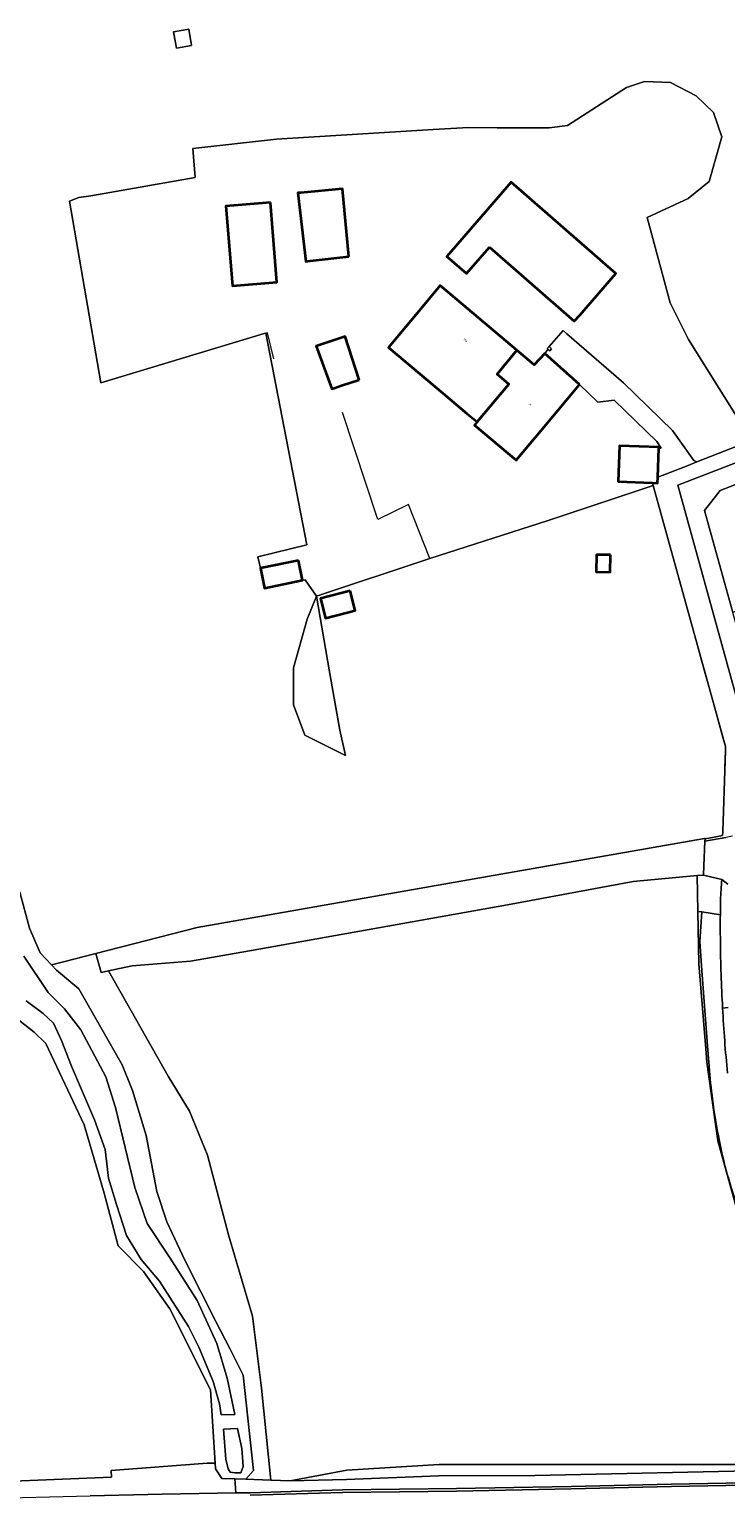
# Model space of a CAD drawing. Header units: metres. Extents: x 201541 to 204988, y 387833 to 394342.
# Tile 188 of 214: x 202992 to 203102, y 392314 to 392545. Entities that reach past the tile are written whole.
import ezdxf
from ezdxf.enums import TextEntityAlignment as Align

# ---------------------------------------------------------------- set-up
doc = ezdxf.new("R2010")
doc.units = ezdxf.units.M
doc.linetypes.add('IE-TERREINAFSCHEIDING', pattern=[10, 8, -2])
for name, color, linetype, lineweight in [('B-WE-GR-BOOMTEELT-GV', 110, 'Continuous', 13), ('B-WE-GR-BOUWLAND-GV', 80, 'Continuous', 13), ('B-WE-GR-GRAS-GV', 60, 'Continuous', 13), ('B-WE-GR-GROENVOORZIENING-GV', 80, 'Continuous', 18), ('B-WE-IE-TERREINAFSCHEIDING-G', 210, 'IE-TERREINAFSCHEIDING', 18), ('B-WE-IE-TERREINAFSCHEIDING_KUNSTMATIG_HEKWERK-G', 20, 'IE-TERREINAFSCHEIDING-KUNSTMATIG', 18), ('B-WE-IE-TERREINAFSCHEIDING_KUNSTMATIG_MUUR-G', 90, 'IE-TERREINAFSCHEIDING-KUNSTMATIG-DICHT', 18), ('B-WE-IE-TERREINAFSCHEIDING_KUNSTMATIG_MUUR-GV', 90, 'Continuous', 18), ('B-WE-OG-BEBOUWING-GV', 7, 'Continuous', 35), ('B-WE-OG-BEBOUWING-T18', 10, 'Continuous', 18), ('B-WE-OG-BEBOUWING_SCHUUR-GV', 7, 'Continuous', 35), ('B-WE-OG-TERREIN_CULTUURSCHEIDING-GV', 7, 'Continuous', 18), ('B-WE-OG-TERREIN_ERF-GV', 7, 'Continuous', 18), ('B-WE-OG-TERREIN_ONBEGROEID-GV', 7, 'Continuous', 18), ('B-WE-OG-WATER-GV', 130, 'Continuous', 18), ('B-WE-OG-WATER_GREPPEL-GV', 160, 'Continuous', 18), ('B-WE-OG-WATER_SLOOT-GV', 120, 'Continuous', 18), ('B-WE-OG-WEG-GV', 7, 'Continuous', 18), ('B-WE-VH-VERHARDING_ASFALT-GV', 252, 'Continuous', 18), ('B-WE-VH-VERHARDING_BETONSTRAATSTEEN-GV', 252, 'Continuous', 18), ('B-WE-VH-VERHARDING_FUNDERING_ZAND-GV', 7, 'Continuous', 18), ('B-WE-VH-VERHARDING_GRASBETONSTEEN-GV', 70, 'Continuous', 18), ('B-WE-VH-VERHARDING_HALFVERHARDING_GRIND-GV', 252, 'Continuous', 18)]:
    doc.layers.add(name, color=color, linetype=linetype, lineweight=lineweight)
doc.styles.add('NLCS-ISO-M200-T18', font='NLCS-ISO.ttf', dxfattribs={"height": 0.36})
doc.linetypes.add('IE-TERREINAFSCHEIDING-KUNSTMATIG', pattern='A,4,[82,NLCS.SHX,S=0.75,R=90,X=0,Y=0],4,-2', length=10)
doc.linetypes.add('IE-TERREINAFSCHEIDING-KUNSTMATIG-DICHT', pattern='A,8,-1,[82,NLCS.SHX,S=0.75,R=90,X=0,Y=0],-1', length=10)

msp = doc.modelspace()

# ---------------------------------------------------------------- linework, layer by layer
at = {"layer": 'B-WE-GR-BOOMTEELT-GV'}
msp.add_lwpolyline([(202978.962, 392315.592), (203004.821, 392316.661), (203004.776, 392317.72), (203019.95, 392318.863), (203021.205, 392318.903), (203020.447, 392330.432), (203014.044, 392343.205), (203009.874, 392349.111), (203005.872, 392353.148), (203003.653, 392361.45), (203000.518, 392372.228), (202994.473, 392385.081), (202992.615, 392386.884), (202987.925, 392390.532)], dxfattribs=at)
at = {"layer": 'B-WE-GR-BOUWLAND-GV'}
msp.add_lwpolyline([(203104.037, 392357.006), (203100.521, 392369.716), (203098.789, 392382.157), (203098.667, 392383.546), (203098.623, 392384.253), (203097.514, 392397.649), (203097.378, 392405.92), (203097.284, 392411.603), (203087.166, 392410.614), (203067.344, 392406.959), (203026.611, 392399.713), (203017.301, 392398.051), (203008.098, 392397.309), (203004.376, 392396.541), (203013.765, 392379.908), (203017.128, 392374.392), (203019.99, 392367.466), (203023.277, 392354.919), (203027.099, 392342.051), (203028.507, 392330.732), (203029.996, 392316.21), (203033.034, 392316.102), (203041.975, 392317.783), (203056.566, 392318.644), (203071.758, 392318.664), (203108.393, 392318.677)], dxfattribs=at)
at = {"layer": 'B-WE-GR-GRAS-GV'}
for points in [[(203015.064, 392542.12), (203014.63, 392544.66), (203017.039, 392545.072), (203017.473, 392542.532)], [(203081.307, 392459.474), (203081.354, 392462.19), (203083.602, 392462.151), (203083.555, 392459.435)], [(203037.178, 392455.657), (203035.726, 392452.001), (203033.532, 392444.324), (203033.532, 392438.521), (203035.315, 392433.723), (203041.761, 392430.533), (203040.844, 392434.522), (203039.2, 392444.05)], [(203037.178, 392455.657), (203039.2, 392444.05), (203040.844, 392434.522), (203041.761, 392430.533), (203035.315, 392433.723), (203033.532, 392438.521), (203033.532, 392444.324), (203035.726, 392452.001)], [(203038.589, 392452.181), (203037.794, 392455.29), (203042.489, 392456.491), (203043.284, 392453.382)]]:
    msp.add_lwpolyline(points, close=True, dxfattribs=at)
msp.add_lwpolyline([(202990.335, 392408.937), (202991.908, 392403.278), (202993.587, 392399.395), (202995.364, 392397.471), (202997.276, 392397.961), (203002.333, 392399.256), (203018.352, 392403.357), (203062.057, 392411.053), (203098.423, 392417.401), (203098.508, 392417.417), (203098.508, 392417.361), (203099.941, 392417.633), (203101.27, 392417.885), (203101.291, 392418.533), (203101.709, 392431.277), (203101.73, 392431.925), (203101.725, 392431.943), (203090.326, 392473.105), (203073.723, 392467.594), (203055.075, 392461.576), (203037.178, 392455.657), (203035.387, 392458.246), (203034.961, 392458.159), (203028.954, 392456.934), (203028.32, 392460.042), (203027.946, 392461.875), (203035.633, 392463.757), (203029.181, 392497.13), (203028.936, 392497.063), (203003.12, 392489.314), (202998.211, 392517.977), (202999.671, 392518.564), (203001.581, 392518.803), (203018.015, 392521.684), (203017.645, 392526.269), (203030.871, 392527.721), (203055.577, 392529.263), (203061.194, 392529.585), (203065.713, 392529.543), (203073.897, 392529.527), (203076.796, 392529.9), (203086.091, 392535.868), (203088.971, 392536.818), (203093.034, 392536.695), (203097.096, 392534.583), (203099.821, 392531.945), (203101.181, 392528.115), (203099.162, 392521.068), (203095.826, 392518.38), (203089.359, 392515.383), (203092.986, 392501.937), (203095.891, 392496.136), (203105.6, 392480.672)], dxfattribs=at)
at = {"layer": 'B-WE-GR-GROENVOORZIENING-GV'}
for points in [[(203101.144, 392410.946, 0.0057125), (203100.947, 392407.674)], [(203100.947, 392407.674, 0.0039641), (203100.92, 392405.395)], [(203100.92, 392405.395, 0.0041954), (203100.927, 392401.343)], [(203100.927, 392401.343, 0.0110393), (203101.271, 392390.665)]]:
    msp.add_lwpolyline(points, format="xyb", dxfattribs=at)
for points in [[(203102.095, 392410.227), (203101.144, 392410.946)], [(203101.271, 392390.665), (203102.163, 392390.764)]]:
    msp.add_lwpolyline(points, dxfattribs=at)
msp.add_lwpolyline([(202999.684, 392393.699), (203002.443, 392388.818), (203006.521, 392381.735), (203008.142, 392377.677), (203010.3, 392370.578), (203011.985, 392361.734), (203013.535, 392356.959), (203016.478, 392350.814), (203021.319, 392341.228), (203023.557, 392336.843), (203025.601, 392332.762), (203027.24, 392317.715), (203026.041, 392316.35), (203029.996, 392316.21), (203028.507, 392330.732), (203027.099, 392342.051), (203023.277, 392354.919), (203019.99, 392367.466), (203017.128, 392374.392), (203013.765, 392379.908), (203004.376, 392396.541), (203003.193, 392396.297), (203002.333, 392399.256), (202997.276, 392397.961), (202995.364, 392397.471), (202996.139, 392396.633)], close=True, dxfattribs=at)
at = {"layer": 'B-WE-IE-TERREINAFSCHEIDING-G'}
for points in [[(203090.326, 392473.105), (203090.214, 392473.508)], [(203092.298, 392465.983), (203090.326, 392473.105)], [(203101.372, 392433.217), (203092.298, 392465.983)], [(203101.73, 392431.925), (203101.372, 392433.217)], [(203101.709, 392431.277), (203101.73, 392431.925)], [(203101.291, 392418.533), (203101.709, 392431.277)], [(203099.941, 392417.633), (203101.27, 392417.885)], [(203101.27, 392417.885), (203101.291, 392418.533)], [(203098.508, 392417.361), (203099.941, 392417.633)]]:
    msp.add_lwpolyline(points, dxfattribs=at)
at = {"layer": 'B-WE-IE-TERREINAFSCHEIDING_KUNSTMATIG_HEKWERK-G'}
for points in [[(203061.194, 392529.585), (203065.713, 392529.543), (203073.897, 392529.527), (203076.796, 392529.9), (203086.091, 392535.868), (203088.971, 392536.818), (203093.034, 392536.695), (203097.096, 392534.583), (203099.821, 392531.945), (203101.181, 392528.115), (203099.162, 392521.068), (203095.826, 392518.38), (203089.359, 392515.383), (203092.986, 392501.937), (203095.891, 392496.136), (203105.6, 392480.672)], [(203018.015, 392521.684), (203017.645, 392526.269), (203030.871, 392527.721), (203055.577, 392529.263)], [(203028.936, 392497.063), (203003.12, 392489.314), (202998.211, 392517.977), (202999.671, 392518.564), (203001.581, 392518.803), (203018.015, 392521.684)], [(203030.459, 392493.072), (203029.425, 392497.196), (203028.936, 392497.063)], [(203055.075, 392461.576), (203051.698, 392470.107), (203046.865, 392467.736), (203041.274, 392484.643)], [(203098.423, 392417.401), (203062.057, 392411.053), (203018.352, 392403.357)], [(203004.776, 392317.72), (203019.95, 392318.863)]]:
    msp.add_lwpolyline(points, dxfattribs=at)
at = {"layer": 'B-WE-IE-TERREINAFSCHEIDING_KUNSTMATIG_MUUR-G'}
for points in [[(203073.922, 392495.015), (203073.605, 392494.701), (203073.727, 392494.586)], [(203073.727, 392494.586), (203073.999, 392494.329), (203074.297, 392494.644), (203073.922, 392495.015)]]:
    msp.add_lwpolyline(points, dxfattribs=at)
at = {"layer": 'B-WE-IE-TERREINAFSCHEIDING_KUNSTMATIG_MUUR-GV'}
msp.add_lwpolyline([(203073.922, 392495.015), (203073.605, 392494.701), (203073.727, 392494.586), (203073.999, 392494.329), (203074.297, 392494.644)], close=True, dxfattribs=at)
at = {"layer": 'B-WE-OG-BEBOUWING-GV'}
for points in [[(203042.293, 392509.238), (203041.279, 392519.93), (203034.728, 392519.301), (203034.25, 392519.255), (203035.477, 392508.464), (203036.197, 392508.546)], [(203064.47, 392510.689), (203077.864, 392499.013), (203078.725, 392500), (203084.433, 392506.547), (203067.921, 392520.941), (203057.735, 392509.258), (203060.852, 392506.54)], [(203029.926, 392517.738), (203022.891, 392517.17), (203023.904, 392504.629), (203030.939, 392505.197)], [(203062.52, 392483.125), (203067.528, 392489.118), (203065.677, 392490.677), (203068.819, 392494.437), (203056.714, 392504.632), (203053.109, 392500.334), (203048.522, 392494.866), (203057.105, 392487.667), (203060.977, 392484.42)], [(203043.89, 392489.781), (203041.704, 392496.589), (203037.109, 392495.077), (203039.625, 392488.344), (203039.986, 392488.466), (203041.147, 392488.857)], [(203078.716, 392489.035), (203073.195, 392493.908), (203071.542, 392492.143), (203068.819, 392494.437), (203065.677, 392490.677), (203067.528, 392489.118), (203062.52, 392483.125), (203062.098, 392482.62), (203068.695, 392477.088), (203073.705, 392483.061)], [(203091.225, 392478.998), (203091.23, 392479.138), (203085.024, 392479.38), (203084.803, 392473.719), (203090.214, 392473.508), (203091.01, 392473.477), (203091.046, 392474.399)], [(203034.328, 392461.267), (203028.32, 392460.042), (203028.954, 392456.934), (203034.961, 392458.159)]]:
    msp.add_lwpolyline(points, close=True, dxfattribs=at)
at = {"layer": 'B-WE-OG-BEBOUWING_SCHUUR-GV'}
for points in [[(203083.602, 392462.151), (203081.354, 392462.19), (203081.307, 392459.474), (203083.555, 392459.435)], [(203042.489, 392456.491), (203037.794, 392455.29), (203038.589, 392452.181), (203043.284, 392453.382)]]:
    msp.add_lwpolyline(points, close=True, dxfattribs=at)
at = {"layer": 'B-WE-OG-TERREIN_CULTUURSCHEIDING-GV'}
for points in [[(203158.924, 392509.06), (203157.84, 392510.765), (203156.743, 392509.723), (203155.378, 392508.428), (203155.239, 392508.296), (203145.04, 392500.479), (203140.735, 392497.145), (203133.757, 392491.742), (203132.37, 392490.595), (203131.507, 392490.257), (203120.66, 392486.006), (203110.86, 392482.165), (203109.181, 392481.507), (203105.833, 392480.195), (203097.222, 392476.82), (203095.818, 392476.269), (203091.046, 392474.399), (203091.01, 392473.477), (203090.214, 392473.508), (203090.326, 392473.105), (203101.725, 392431.943)], [(203105.054, 392433.935), (203094.237, 392473.135), (203131.54, 392487.565), (203132.9, 392489.035), (203134.068, 392487.951)], [(203101.725, 392431.943), (203101.73, 392431.925), (203101.709, 392431.277), (203101.291, 392418.533), (203101.27, 392417.885), (203099.941, 392417.633), (203098.508, 392417.361), (203098.49, 392416.975), (203101.812, 392417.576)], [(203101.144, 392410.946), (203098.245, 392411.654), (203097.284, 392411.603), (203097.378, 392405.92)], [(203097.378, 392405.92), (203097.995, 392405.828), (203100.92, 392405.395)], [(203102.163, 392390.764), (203101.271, 392390.665)]]:
    msp.add_lwpolyline(points, dxfattribs=at)
for points in [[(203100.947, 392407.674, -0.0057125), (203101.144, 392410.946)], [(203100.92, 392405.395, -0.0039641), (203100.947, 392407.674)], [(203101.271, 392390.665, 0.0106305), (203102.05, 392380.385)]]:
    msp.add_lwpolyline(points, format="xyb", dxfattribs=at)
at = {"layer": 'B-WE-OG-TERREIN_ERF-GV'}
for points in [[(203105.6, 392480.672), (203095.891, 392496.136), (203092.986, 392501.937), (203089.359, 392515.383), (203095.826, 392518.38), (203099.162, 392521.068), (203101.181, 392528.115), (203099.821, 392531.945), (203097.096, 392534.583), (203093.034, 392536.695), (203088.971, 392536.818), (203086.091, 392535.868), (203076.796, 392529.9), (203073.897, 392529.527), (203065.713, 392529.543), (203061.194, 392529.585), (203055.577, 392529.263), (203030.871, 392527.721), (203017.645, 392526.269), (203018.015, 392521.684), (203001.581, 392518.803), (202999.671, 392518.564), (202998.211, 392517.977), (203003.12, 392489.314), (203028.936, 392497.063), (203029.181, 392497.13), (203035.633, 392463.757), (203027.946, 392461.875), (203028.32, 392460.042), (203034.328, 392461.267), (203034.961, 392458.159), (203035.387, 392458.246), (203037.178, 392455.657), (203055.075, 392461.576), (203073.723, 392467.594), (203090.326, 392473.105), (203090.214, 392473.508), (203084.803, 392473.719), (203085.024, 392479.38), (203091.23, 392479.138), (203091.225, 392478.998), (203091.589, 392479.019), (203090.872, 392480.025), (203084.162, 392486.568), (203081.607, 392486.27), (203078.716, 392489.035), (203073.705, 392483.061), (203068.695, 392477.088), (203062.098, 392482.62), (203062.52, 392483.125), (203060.977, 392484.42), (203057.105, 392487.667), (203048.522, 392494.866), (203053.109, 392500.334), (203056.714, 392504.632), (203068.819, 392494.437), (203071.542, 392492.143), (203073.195, 392493.908), (203073.676, 392494.542), (203073.727, 392494.586), (203073.605, 392494.701), (203073.922, 392495.015), (203076.135, 392497.539), (203076.698, 392497.055), (203085.62, 392489.305), (203093.358, 392481.764), (203096.744, 392477.07), (203097.222, 392476.82), (203105.833, 392480.195)], [(203135.224, 392486.884), (203134.801, 392487.271), (203134.068, 392487.951), (203132.9, 392489.035), (203131.54, 392487.565), (203094.237, 392473.135), (203105.054, 392433.935), (203105.583, 392432.016)], [(203107.494, 392438.691), (203106.69, 392439.395), (203102.878, 392453.089), (203098.4, 392469.175), (203100.87, 392472.315), (203109.033, 392475.456), (203122.57, 392480.665), (203127.07, 392481.895), (203128.644, 392480.696), (203129.44, 392480.09)]]:
    msp.add_lwpolyline(points, dxfattribs=at)
for points in [[(203041.279, 392519.93), (203042.293, 392509.238), (203036.197, 392508.546), (203035.477, 392508.464), (203034.25, 392519.255), (203034.728, 392519.301)], [(203064.47, 392510.689), (203060.852, 392506.54), (203057.735, 392509.258), (203067.921, 392520.941), (203084.433, 392506.547), (203078.725, 392500), (203077.864, 392499.013)], [(203029.926, 392517.738), (203030.939, 392505.197), (203023.904, 392504.629), (203022.891, 392517.17)], [(203043.89, 392489.781), (203041.147, 392488.857), (203039.986, 392488.466), (203039.625, 392488.344), (203037.109, 392495.077), (203041.704, 392496.589)]]:
    msp.add_lwpolyline(points, close=True, dxfattribs=at)
at = {"layer": 'B-WE-OG-TERREIN_ONBEGROEID-GV'}
for points in [[(203017.039, 392545.072), (203014.63, 392544.66), (203015.064, 392542.12), (203017.473, 392542.532)], [(203083.602, 392462.151), (203081.354, 392462.19), (203081.307, 392459.474), (203083.555, 392459.435)], [(203042.489, 392456.491), (203037.794, 392455.29), (203038.589, 392452.181), (203043.284, 392453.382)]]:
    msp.add_lwpolyline(points, close=True, dxfattribs=at)
at = {"layer": 'B-WE-OG-WATER-GV'}
msp.add_lwpolyline([(202991.337, 392391.812), (202994.042, 392389.812), (202995.667, 392388.29), (202996.944, 392385.535), (202998.513, 392381.529), (203000.236, 392377.447), (203002.142, 392373.033), (203003.844, 392368.362), (203004.342, 392363.835), (203005.631, 392359.698), (203007.207, 392354.796), (203009.517, 392351.026), (203012.387, 392347.594), (203016.977, 392340.437), (203018.616, 392337.2), (203020.888, 392331.765), (203021.865, 392328.24), (203022.148, 392326.487), (203024.271, 392326.544), (203023.06, 392332.27), (203021.428, 392337.735), (203018.326, 392344.519), (203014.072, 392351.217), (203010.469, 392356.666), (203008.527, 392362.359), (203005.479, 392375.007), (203003.954, 392379.833), (203000.002, 392387.25), (202997.415, 392390.531), (202994.808, 392393.147), (202990.997, 392398.85)], dxfattribs=at)
msp.add_lwpolyline([(203022.512, 392324.226), (203022.884, 392319.519), (203023.255, 392317.986), (203023.541, 392317.451), (203024.31, 392317.354), (203025.231, 392317.362), (203025.633, 392318.364), (203025.405, 392321.178), (203024.732, 392324.36)], close=True, dxfattribs=at)
at = {"layer": 'B-WE-OG-WATER_GREPPEL-GV'}
for points in [[(203100.92, 392405.395), (203097.995, 392405.828), (203097.674, 392401.185), (203098.021, 392396.58)], [(203098.021, 392396.58), (203098.915, 392384.729), (203099.262, 392380.127)]]:
    msp.add_lwpolyline(points, dxfattribs=at)
for points in [[(203100.927, 392401.343, -0.0041954), (203100.92, 392405.395)], [(203101.271, 392390.665, -0.0110393), (203100.927, 392401.343)], [(203102.05, 392380.385, -0.0106305), (203101.271, 392390.665)], [(203099.262, 392380.127, 0.0253165), (203100.728, 392369.931)], [(203100.728, 392369.931, 0.0469733), (203104.319, 392357.688)]]:
    msp.add_lwpolyline(points, format="xyb", dxfattribs=at)
at = {"layer": 'B-WE-OG-WATER_SLOOT-GV'}
for points in [[(202987.925, 392390.532), (202992.615, 392386.884), (202994.473, 392385.081), (203000.518, 392372.228), (203003.653, 392361.45), (203005.872, 392353.148), (203009.874, 392349.111), (203014.044, 392343.205), (203020.447, 392330.432), (203021.205, 392318.903), (203021.266, 392317.97), (203022.266, 392316.446), (203024.293, 392316.394), (203026.041, 392316.35), (203027.24, 392317.715), (203025.601, 392332.762), (203023.557, 392336.843), (203021.319, 392341.228), (203016.478, 392350.814), (203013.535, 392356.959), (203011.985, 392361.734), (203010.3, 392370.578), (203008.142, 392377.677), (203006.521, 392381.735), (203002.443, 392388.818), (202999.684, 392393.699), (202996.139, 392396.633), (202995.364, 392397.471), (202993.587, 392399.395), (202991.908, 392403.278), (202990.335, 392408.937)], [(203099.262, 392380.127), (203098.915, 392384.729), (203098.021, 392396.58), (203097.674, 392401.185), (203097.995, 392405.828), (203097.378, 392405.92), (203097.514, 392397.649), (203098.623, 392384.253)], [(202990.997, 392398.85), (202994.808, 392393.147), (202997.415, 392390.531), (203000.002, 392387.25), (203003.954, 392379.833), (203005.479, 392375.007), (203008.527, 392362.359), (203010.469, 392356.666), (203014.072, 392351.217), (203018.326, 392344.519), (203021.428, 392337.735), (203023.06, 392332.27), (203024.271, 392326.544), (203022.148, 392326.487), (203021.865, 392328.24), (203020.888, 392331.765), (203018.616, 392337.2), (203016.977, 392340.437), (203012.387, 392347.594), (203009.517, 392351.026), (203007.207, 392354.796), (203005.631, 392359.698), (203004.342, 392363.835), (203003.844, 392368.362), (203002.142, 392373.033), (203000.236, 392377.447), (202998.513, 392381.529), (202996.944, 392385.535), (202995.667, 392388.29), (202994.042, 392389.812), (202991.337, 392391.812)], [(203098.623, 392384.253), (203098.667, 392383.546), (203098.789, 392382.157), (203100.521, 392369.716), (203104.037, 392357.006), (203107.083, 392350.207), (203104.319, 392357.688)]]:
    msp.add_lwpolyline(points, dxfattribs=at)
for points in [[(203100.728, 392369.931, -0.0253165), (203099.262, 392380.127)], [(203104.319, 392357.688, -0.0469733), (203100.728, 392369.931)]]:
    msp.add_lwpolyline(points, format="xyb", dxfattribs=at)
msp.add_lwpolyline([(203022.512, 392324.226), (203024.732, 392324.36), (203025.405, 392321.178), (203025.633, 392318.364), (203025.231, 392317.362), (203024.31, 392317.354), (203023.541, 392317.451), (203023.255, 392317.986), (203022.884, 392319.519)], close=True, dxfattribs=at)
at = {"layer": 'B-WE-OG-WEG-GV'}
msp.add_lwpolyline([(202984.314, 392313.295), (203001.46, 392313.741), (203012.811, 392313.969), (203024.46, 392314.177), (203024.293, 392316.394), (203022.266, 392316.446), (203021.266, 392317.97), (203021.205, 392318.903), (203019.95, 392318.863), (203004.776, 392317.72), (203004.821, 392316.661), (202978.962, 392315.592)], dxfattribs=at)
for points in [[(203033.034, 392316.102), (203041.931, 392316.293), (203056.458, 392316.884), (203071.65, 392316.94), (203107.884, 392317.741), (203122.661, 392317.828), (203122.777, 392317.83), (203122.819, 392318.563), (203122.128, 392318.546), (203120.73, 392318.547), (203115.14, 392318.276), (203108.393, 392318.677), (203071.758, 392318.664), (203056.566, 392318.644), (203041.975, 392317.783)], [(203024.46, 392314.177), (203024.483, 392314.177), (203026.705, 392314.216), (203041.29, 392314.644), (203059.279, 392314.868), (203077.358, 392315.205), (203093.205, 392315.572), (203107.516, 392315.839), (203122.21, 392316.098), (203123.588, 392316.143), (203122.94, 392317.491), (203122.777, 392317.83), (203122.661, 392317.828), (203107.884, 392317.741), (203071.65, 392316.94), (203056.458, 392316.884), (203041.931, 392316.293), (203033.034, 392316.102), (203029.996, 392316.21), (203026.041, 392316.35), (203024.293, 392316.394)]]:
    msp.add_lwpolyline(points, close=True, dxfattribs=at)
at = {"layer": 'B-WE-VH-VERHARDING_ASFALT-GV'}
msp.add_lwpolyline([(203126.638, 392312.048), (203125.118, 392315.793), (203123.778, 392315.749), (203122.22, 392315.698), (203107.523, 392315.439), (203093.213, 392315.172), (203077.366, 392314.805), (203059.285, 392314.468), (203041.298, 392314.244), (203026.714, 392313.816)], dxfattribs=at)
at = {"layer": 'B-WE-VH-VERHARDING_BETONSTRAATSTEEN-GV'}
msp.add_lwpolyline([(203073.922, 392495.015), (203074.297, 392494.644), (203073.999, 392494.329), (203073.727, 392494.586), (203073.676, 392494.542), (203073.195, 392493.908), (203078.716, 392489.035), (203081.607, 392486.27), (203084.162, 392486.568), (203090.872, 392480.025), (203091.589, 392479.019), (203091.225, 392478.998), (203091.046, 392474.399), (203095.818, 392476.269), (203097.222, 392476.82), (203096.744, 392477.07), (203093.358, 392481.764), (203085.62, 392489.305), (203076.698, 392497.055), (203076.135, 392497.539)], close=True, dxfattribs=at)
for points in [[(203102.844, 392417.763), (203101.812, 392417.576), (203098.49, 392416.975), (203098.311, 392413.088), (203098.245, 392411.654)], [(203098.245, 392411.654), (203101.144, 392410.946), (203102.095, 392410.227)]]:
    msp.add_lwpolyline(points, dxfattribs=at)
at = {"layer": 'B-WE-VH-VERHARDING_FUNDERING_ZAND-GV'}
msp.add_lwpolyline([(203004.376, 392396.541), (203008.098, 392397.309), (203017.301, 392398.051), (203026.611, 392399.713), (203067.344, 392406.959), (203087.166, 392410.614), (203097.284, 392411.603), (203098.245, 392411.654), (203098.311, 392413.088), (203098.49, 392416.975), (203098.508, 392417.361), (203098.508, 392417.417), (203098.423, 392417.401), (203062.057, 392411.053), (203018.352, 392403.357), (203002.333, 392399.256), (203003.193, 392396.297)], close=True, dxfattribs=at)
at = {"layer": 'B-WE-VH-VERHARDING_GRASBETONSTEEN-GV'}
msp.add_lwpolyline([(203026.714, 392313.816), (203041.298, 392314.244), (203059.285, 392314.468), (203077.366, 392314.805), (203093.213, 392315.172), (203107.523, 392315.439), (203122.22, 392315.698), (203123.778, 392315.749), (203125.118, 392315.793), (203125.06, 392315.935), (203124.957, 392316.188), (203123.765, 392316.149), (203123.588, 392316.143), (203122.21, 392316.098), (203107.516, 392315.839), (203093.205, 392315.572), (203077.358, 392315.205), (203059.279, 392314.868), (203041.29, 392314.644), (203026.705, 392314.216), (203024.483, 392314.177), (203024.46, 392314.177), (203012.811, 392313.969), (203001.46, 392313.741)], dxfattribs=at)
at = {"layer": 'B-WE-VH-VERHARDING_HALFVERHARDING_GRIND-GV'}
msp.add_lwpolyline([(203116.284, 392461.863), (203109.824, 392465.118), (203107.658, 392471.535), (203109.033, 392475.456), (203100.87, 392472.315), (203098.4, 392469.175), (203102.878, 392453.089), (203108.126, 392455.816), (203112.284, 392453.832), (203113.187, 392453.402)], dxfattribs=at)

# ---------------------------------------------------------------- texts
at = {"layer": 'B-WE-OG-BEBOUWING-T18', "style": 'NLCS-ISO-M200-T18'}
for s, rotation, p in [('11a', 319.9, (203060.704, 392496.042)), ('11', 320.1, (203070.862, 392485.895))]:
    msp.add_text(s, height=0.36, rotation=rotation, dxfattribs=at).set_placement(p, align=Align.MIDDLE)

doc.saveas('drawing.dxf')
